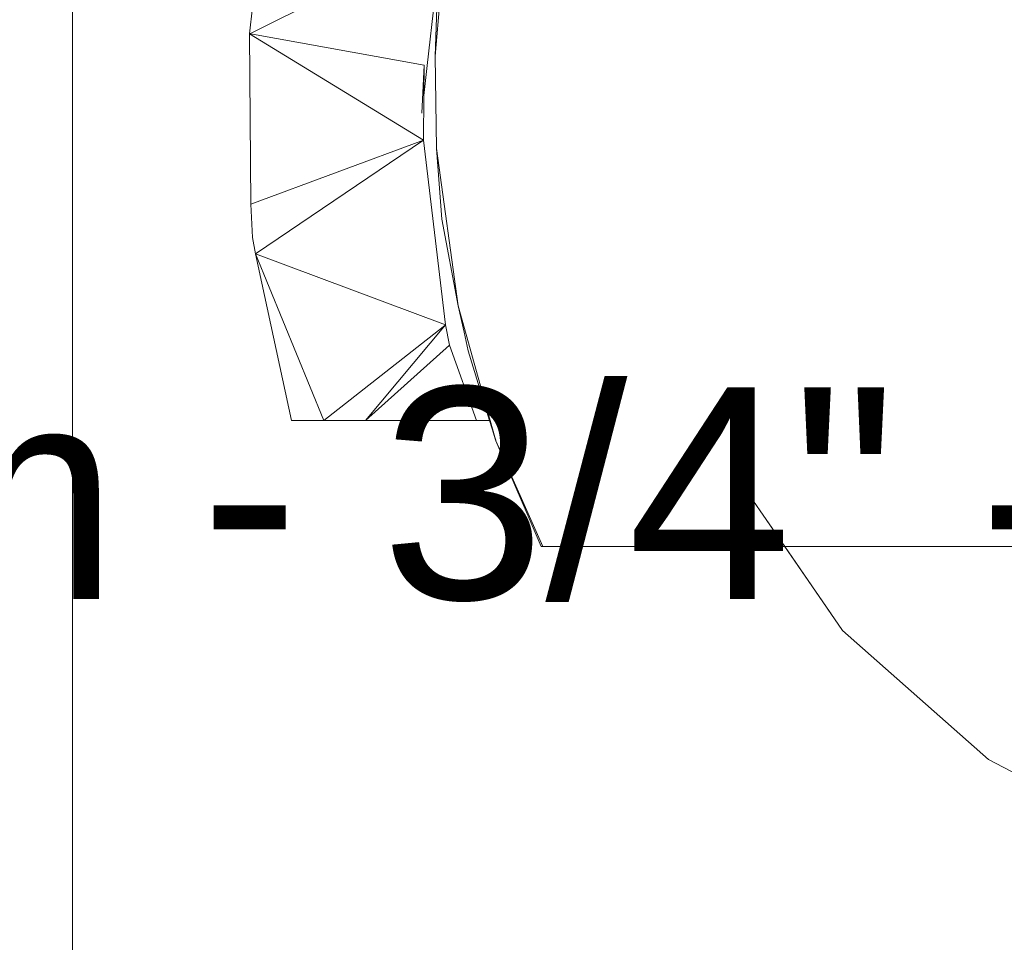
# Model space of a CAD drawing. Header units: millimetres. Extents: x -16331 to -10174, y -4135 to -3584.
# Tile 65 of 256: x -10359.806 to -10358.875, y -4017.296 to -4016.424. Entities that reach past the tile are written whole.
import ezdxf

# ---------------------------------------------------------------- set-up
doc = ezdxf.new("R2010")
doc.units = ezdxf.units.MM
for name, color, linetype, lineweight in [('DI-Elementos externos em corte', 9, 'Continuous', 18), ('DI-Elementos externos em vista', 9, 'Continuous', 5), ('IFC-IfcBuildingElementProxy-Contorno', 250, 'Continuous', 5)]:
    doc.layers.add(name, color=color, linetype=linetype, lineweight=lineweight)
doc.layers.add('Textos', color=7, linetype='Continuous')
doc.styles.add('Arial', font='arial.ttf', dxfattribs={"height": 100})

msp = doc.modelspace()

# ---------------------------------------------------------------- linework, layer by layer
at = {"layer": 'DI-Elementos externos em corte'}
for p, q in [((-10359.42292, -4016.35461), (-10359.58597, -4016.4356)), ((-10359.41306, -4016.45804), (-10359.40432, -4016.35642)), ((-10359.41103, -4016.40143), (-10359.41306, -4016.45804)), ((-10359.58597, -4016.41161), (-10359.5886, -4016.4369)), ((-10359.58597, -4016.4356), (-10359.5886, -4016.4369)), ((-10359.5886, -4016.4369), (-10359.58597, -4016.43737)), ((-10359.5886, -4016.4369), (-10359.58744, -4016.59779)), ((-10359.42404, -4016.53752), (-10359.5886, -4016.4369)), ((-10359.58597, -4016.43737), (-10359.42361, -4016.4665)), ((-10359.41306, -4016.45804), (-10359.41184, -4016.54529)), ((-10359.41306, -4016.45804), (-10359.41184, -4016.54529)), ((-10359.42378, -4016.49533), (-10359.42361, -4016.4665)), ((-10359.42404, -4016.53752), (-10359.42378, -4016.49533)), ((-10359.58744, -4016.59779), (-10359.42404, -4016.53752)), ((-10359.42404, -4016.53752), (-10359.58313, -4016.64502)), ((-10359.40334, -4016.71203), (-10359.42404, -4016.53752)), ((-10359.39143, -4016.6941), (-10359.41184, -4016.54529)), ((-10359.41184, -4016.54529), (-10359.4068, -4016.61206)), ((-10359.4068, -4016.61206), (-10359.39143, -4016.6941)), ((-10359.40334, -4016.71203), (-10359.58313, -4016.64502)), ((-10359.51836, -4016.80249), (-10359.58313, -4016.64502)), ((-10359.58313, -4016.64502), (-10359.54885, -4016.80249)), ((-10359.39143, -4016.6941), (-10359.38581, -4016.71908)), ((-10359.36115, -4016.80247), (-10359.39143, -4016.6941)), ((-10359.40334, -4016.71203), (-10359.47893, -4016.80248)), ((-10359.40334, -4016.71203), (-10359.40556, -4016.71378)), ((-10359.39945, -4016.73108), (-10359.40334, -4016.71203)), ((-10359.40556, -4016.71378), (-10359.51836, -4016.80249)), ((-10359.38581, -4016.71908), (-10359.38189, -4016.73651)), ((-10359.39945, -4016.73108), (-10359.47893, -4016.80248)), ((-10359.37419, -4016.80248), (-10359.39945, -4016.73108)), ((-10359.38189, -4016.73651), (-10359.36167, -4016.80247)), ((-10359.54885, -4016.80249), (-10359.51836, -4016.80249)), ((-10359.51836, -4016.80249), (-10359.47893, -4016.80248)), ((-10359.47893, -4016.80248), (-10359.37419, -4016.80248)), ((-10359.36167, -4016.80247), (-10359.35925, -4016.81036)), ((-10359.35678, -4016.8181), (-10359.36115, -4016.80247)), ((-10359.35925, -4016.81036), (-10359.35633, -4016.81989)), ((-10359.35593, -4016.82114), (-10359.35678, -4016.8181)), ((-10359.35633, -4016.81989), (-10359.35598, -4016.82104)), ((-10359.35598, -4016.82104), (-10359.35576, -4016.82176)), ((-10359.35576, -4016.82176), (-10359.35593, -4016.82114)), ((-10359.35576, -4016.82176), (-10359.31287, -4016.9216)), ((-10359.31137, -4016.9216), (-10359.35576, -4016.82176)), ((-10359.31287, -4016.9216), (-10359.31137, -4016.9216)), ((-10359.31137, -4016.9216), (-10359.17656, -4016.92162)), ((-10359.31137, -4016.9216), (-10359.16652, -4016.92162)), ((-10359.17656, -4016.92162), (-10359.16652, -4016.92162)), ((-10358.89509, -4016.92162), (-10359.16652, -4016.92162)), ((-10359.07526, -4016.92163), (-10359.16652, -4016.92162)), ((-10359.16652, -4016.92162), (-10359.09577, -4016.92163)), ((-10359.09577, -4016.92163), (-10359.03718, -4016.92163)), ((-10359.01789, -4016.92163), (-10359.07526, -4016.92163)), ((-10359.03718, -4016.92163), (-10359.01789, -4016.92163)), ((-10359.01789, -4016.92163), (-10358.89509, -4016.92162)), ((-10358.89509, -4016.92162), (-10358.86735, -4016.92162))]:
    msp.add_line(p, q, dxfattribs=at)
at = {"layer": 'DI-Elementos externos em corte', "lineweight": 5}
for p, q in [((-10359.42292, -4016.35461), (-10359.58597, -4016.4356)), ((-10359.41306, -4016.45804), (-10359.40432, -4016.35642)), ((-10359.41103, -4016.40143), (-10359.41306, -4016.45804)), ((-10359.58597, -4016.41161), (-10359.5886, -4016.4369)), ((-10359.58597, -4016.4356), (-10359.5886, -4016.4369)), ((-10359.5886, -4016.4369), (-10359.58597, -4016.43737)), ((-10359.5886, -4016.4369), (-10359.58744, -4016.59779)), ((-10359.42404, -4016.53752), (-10359.5886, -4016.4369)), ((-10359.58597, -4016.43737), (-10359.42361, -4016.4665)), ((-10359.41306, -4016.45804), (-10359.41184, -4016.54529)), ((-10359.41306, -4016.45804), (-10359.41184, -4016.54529)), ((-10359.42378, -4016.49533), (-10359.42361, -4016.4665)), ((-10359.42404, -4016.53752), (-10359.42378, -4016.49533)), ((-10359.58744, -4016.59779), (-10359.42404, -4016.53752)), ((-10359.42404, -4016.53752), (-10359.58313, -4016.64502)), ((-10359.40334, -4016.71203), (-10359.42404, -4016.53752)), ((-10359.39143, -4016.6941), (-10359.41184, -4016.54529)), ((-10359.41184, -4016.54529), (-10359.4068, -4016.61206)), ((-10359.4068, -4016.61206), (-10359.39143, -4016.6941)), ((-10359.40334, -4016.71203), (-10359.58313, -4016.64502)), ((-10359.51836, -4016.80249), (-10359.58313, -4016.64502)), ((-10359.58313, -4016.64502), (-10359.54885, -4016.80249)), ((-10359.39143, -4016.6941), (-10359.38581, -4016.71908)), ((-10359.36115, -4016.80247), (-10359.39143, -4016.6941)), ((-10359.40334, -4016.71203), (-10359.47893, -4016.80248)), ((-10359.40334, -4016.71203), (-10359.40556, -4016.71378)), ((-10359.39945, -4016.73108), (-10359.40334, -4016.71203)), ((-10359.40556, -4016.71378), (-10359.51836, -4016.80249)), ((-10359.38581, -4016.71908), (-10359.38189, -4016.73651)), ((-10359.39945, -4016.73108), (-10359.47893, -4016.80248)), ((-10359.37419, -4016.80248), (-10359.39945, -4016.73108)), ((-10359.38189, -4016.73651), (-10359.36167, -4016.80247)), ((-10359.54885, -4016.80249), (-10359.51836, -4016.80249)), ((-10359.51836, -4016.80249), (-10359.47893, -4016.80248)), ((-10359.47893, -4016.80248), (-10359.37419, -4016.80248)), ((-10359.36167, -4016.80247), (-10359.35925, -4016.81036)), ((-10359.35678, -4016.8181), (-10359.36115, -4016.80247)), ((-10359.35925, -4016.81036), (-10359.35633, -4016.81989)), ((-10359.35593, -4016.82114), (-10359.35678, -4016.8181)), ((-10359.35633, -4016.81989), (-10359.35598, -4016.82104)), ((-10359.35598, -4016.82104), (-10359.35576, -4016.82176)), ((-10359.35576, -4016.82176), (-10359.35593, -4016.82114)), ((-10359.35576, -4016.82176), (-10359.31287, -4016.9216)), ((-10359.31137, -4016.9216), (-10359.35576, -4016.82176)), ((-10359.31287, -4016.9216), (-10359.31137, -4016.9216)), ((-10359.31137, -4016.9216), (-10359.17656, -4016.92162)), ((-10359.31137, -4016.9216), (-10359.16652, -4016.92162)), ((-10359.17656, -4016.92162), (-10359.16652, -4016.92162)), ((-10358.89509, -4016.92162), (-10359.16652, -4016.92162)), ((-10359.07526, -4016.92163), (-10359.16652, -4016.92162)), ((-10359.16652, -4016.92162), (-10359.09577, -4016.92163)), ((-10359.09577, -4016.92163), (-10359.03718, -4016.92163)), ((-10359.01789, -4016.92163), (-10359.07526, -4016.92163)), ((-10359.03718, -4016.92163), (-10359.01789, -4016.92163)), ((-10359.01789, -4016.92163), (-10358.89509, -4016.92162)), ((-10358.89509, -4016.92162), (-10358.86735, -4016.92162))]:
    msp.add_line(p, q, dxfattribs=at)
at = {"layer": 'DI-Elementos externos em vista'}
for p, q in [((-10359.42057, -4016.46704), (-10359.40136, -4016.29819)), ((-10359.75594, -4016.3558), (-10359.75594, -4016.6323)), ((-10359.42361, -4016.4665), (-10359.42567, -4016.51189)), ((-10359.42378, -4016.49533), (-10359.42057, -4016.46704)), ((-10359.58744, -4016.59779), (-10359.58597, -4016.62952)), ((-10359.75594, -4016.6323), (-10359.75594, -4016.66845)), ((-10359.58597, -4016.62952), (-10359.58313, -4016.64502)), ((-10359.75594, -4016.66845), (-10359.75594, -4016.9549)), ((-10359.37419, -4016.80248), (-10359.36705, -4016.80248)), ((-10359.36705, -4016.80248), (-10359.36167, -4016.80248)), ((-10359.35633, -4016.81989), (-10359.35611, -4016.82076)), ((-10359.35611, -4016.82076), (-10359.35598, -4016.82104)), ((-10359.13255, -4016.84914), (-10359.08252, -4016.92163)), ((-10359.04018, -4016.98299), (-10359.09958, -4016.89692)), ((-10359.08252, -4016.92163), (-10359.02791, -4017.00075)), ((-10359.75594, -4016.9549), (-10359.75594, -4017.04208)), ((-10359.03943, -4016.98407), (-10359.04018, -4016.98299)), ((-10359.03931, -4016.98425), (-10359.03943, -4016.98407)), ((-10359.03829, -4016.98572), (-10359.03931, -4016.98425)), ((-10359.02791, -4017.00077), (-10359.03829, -4016.98572)), ((-10359.02791, -4017.00075), (-10358.89002, -4017.1229)), ((-10358.89002, -4017.12292), (-10359.02791, -4017.00077)), ((-10359.75594, -4017.04208), (-10359.75594, -4017.25262)), ((-10358.89002, -4017.1229), (-10358.7269, -4017.20851)), ((-10358.7269, -4017.20853), (-10358.89002, -4017.12292)), ((-10359.75594, -4017.25262), (-10359.75594, -4017.59574))]:
    msp.add_line(p, q, dxfattribs=at)
at = {"layer": 'IFC-IfcBuildingElementProxy-Contorno', "lineweight": 5}
for p, q in [((-10359.42057, -4016.46704), (-10359.40136, -4016.29819)), ((-10359.75594, -4016.3558), (-10359.75594, -4016.6323)), ((-10359.42361, -4016.4665), (-10359.42567, -4016.51189)), ((-10359.42378, -4016.49533), (-10359.42057, -4016.46704)), ((-10359.58744, -4016.59779), (-10359.58597, -4016.62952)), ((-10359.75594, -4016.6323), (-10359.75594, -4016.66845)), ((-10359.58597, -4016.62952), (-10359.58313, -4016.64502)), ((-10359.75594, -4016.66845), (-10359.75594, -4016.9549)), ((-10359.37419, -4016.80248), (-10359.36705, -4016.80248)), ((-10359.36705, -4016.80248), (-10359.36167, -4016.80248)), ((-10359.35633, -4016.81989), (-10359.35611, -4016.82076)), ((-10359.35611, -4016.82076), (-10359.35598, -4016.82104)), ((-10359.13255, -4016.84914), (-10359.08252, -4016.92163)), ((-10359.04018, -4016.98299), (-10359.09958, -4016.89692)), ((-10359.08252, -4016.92163), (-10359.02791, -4017.00075)), ((-10359.75594, -4016.9549), (-10359.75594, -4017.04208)), ((-10359.03943, -4016.98407), (-10359.04018, -4016.98299)), ((-10359.03931, -4016.98425), (-10359.03943, -4016.98407)), ((-10359.03829, -4016.98572), (-10359.03931, -4016.98425)), ((-10359.02791, -4017.00077), (-10359.03829, -4016.98572)), ((-10359.02791, -4017.00075), (-10358.89002, -4017.1229)), ((-10358.89002, -4017.12292), (-10359.02791, -4017.00077)), ((-10359.75594, -4017.04208), (-10359.75594, -4017.25262)), ((-10358.89002, -4017.1229), (-10358.7269, -4017.20851)), ((-10358.7269, -4017.20853), (-10358.89002, -4017.12292)), ((-10359.75594, -4017.25262), (-10359.75594, -4017.59574))]:
    msp.add_line(p, q, dxfattribs=at)

# ---------------------------------------------------------------- texts
at = {"layer": 'Textos', "insert": (-10360.56642, -4016.97399), "char_height": 0.2, "width": 5.8810976, "attachment_point": 7, "line_spacing_factor": 0.6, "style": 'Arial'}
msp.add_mtext('25 mm - 3/4" - Bancada', dxfattribs=at)

doc.saveas('drawing.dxf')
